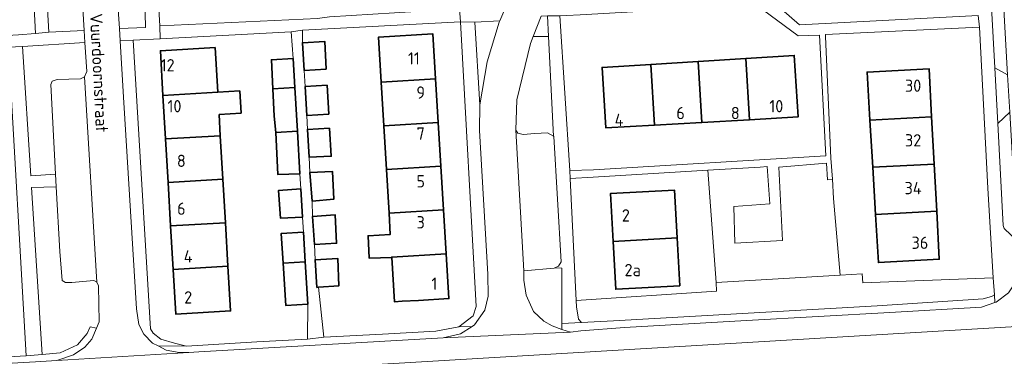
# Model space of a CAD drawing. Header units: metres. Extents: x 245598 to 248629, y 478632 to 481821.
# Tile 71 of 122: x 247379 to 247523, y 479768 to 479818. Entities that reach past the tile are written whole.
import ezdxf
from ezdxf.enums import TextEntityAlignment as Align

# ---------------------------------------------------------------- set-up
doc = ezdxf.new("R2010")
doc.units = ezdxf.units.M
for name, color, linetype, lineweight in [('B-XX-GR-GROENVOORZIENING-GV', 80, 'Continuous', 18), ('B-XX-OG-BEBOUWING-GV', 7, 'Continuous', 35), ('B-XX-OG-BEBOUWING-T18', 10, 'Continuous', 18), ('B-XX-OG-TERREIN_ERF-GV', 7, 'Continuous', 18), ('B-XX-OG-TOPOGRAFIE-T18', 10, 'Continuous', 18), ('B-XX-VH-VERHARDING_GESLOTEN-GV', 252, 'Continuous', 18), ('B-XX-VH-VERHARDING_OPEN-GV', 252, 'Continuous', 18)]:
    doc.layers.add(name, color=color, linetype=linetype, lineweight=lineweight)
doc.styles.add('NLCS-ISO-M-T18', font='NLCS-ISO.ttf', dxfattribs={"height": 1.8})

msp = doc.modelspace()

# ---------------------------------------------------------------- linework, layer by layer
at = {"layer": 'B-XX-GR-GROENVOORZIENING-GV'}
for points in [[(247382.767, 479831.178), (247383.633, 479815.822), (247388.8, 479816.067), (247387.873, 479831.456)], [(247395.433, 479828.022), (247395.578, 479825.678), (247394.622, 479824.322), (247393.578, 479823.067), (247393.833, 479818.467), (247393.963, 479816.387), (247397.766, 479816.524), (247397.722, 479818.633), (247397.638, 479819.889), (247397.372, 479823.885), (247397.1, 479827.978)], [(247445.911, 479817.322), (247446.656, 479805.178), (247447.7, 479811.478), (247449.489, 479817.311), (247449.578, 479817.511)], [(247388.907, 479814.322), (247379.784, 479813.722), (247381.011, 479794.778), (247384.615, 479795.033), (247383.922, 479808.167), (247384.133, 479808.667), (247384.822, 479808.922), (247388.278, 479809.022), (247388.856, 479809.311), (247389.167, 479810.089)], [(247451.911, 479801.478), (247452.2, 479801.033), (247452.967, 479800.856), (247454.678, 479801), (247456.522, 479801.078), (247457.437, 479800.594), (247456.681, 479815.208), (247454.452, 479815.195), (247454.067, 479814.2), (247452.078, 479805.922)], [(247390.633, 479779.233), (247390.2, 479779.478), (247387, 479779.167), (247386.056, 479779.178), (247385.578, 479779.489), (247385.211, 479783.722), (247384.712, 479793.178), (247381.078, 479793.078), (247382.633, 479768.656), (247385.278, 479768.9), (247387.8, 479770.033), (247389.222, 479771.722), (247389.678, 479772.667), (247390.6, 479772.511), (247390.967, 479773.433), (247390.889, 479778.678)], [(247457.6, 479781.311), (247457.522, 479781.278), (247453.1, 479780.9), (247453.089, 479779.522), (247453.422, 479777.311), (247454.511, 479774.956), (247456.022, 479773.522), (247457.2, 479772.811), (247458.611, 479772.3), (247458.613, 479773.197), (247458.633, 479781.278)], [(247502.632, 479779.123), (247502.536, 479780.468), (247499.353, 479780.274), (247481.195, 479779.17), (247481.233, 479777.928), (247460.723, 479776.534), (247460.767, 479775.611), (247461.067, 479773.822), (247461.527, 479773.3), (247466.211, 479773.567), (247504.725, 479775.762), (247520.225, 479776.788), (247521.475, 479777.137), (247521.887, 479777.387), (247521.725, 479779.863)]]:
    msp.add_lwpolyline(points, close=True, dxfattribs=at)
at = {"layer": 'B-XX-OG-BEBOUWING-GV'}
for points in [[(247440.179, 479809.019), (247439.783, 479815.575), (247431.813, 479815.094), (247432.209, 479808.537)], [(247424.197, 479810.399), (247423.967, 479814.489), (247420.711, 479814.3), (247420.945, 479810.236)], [(247408.317, 479807.054), (247407.934, 479813.579), (247399.935, 479813.11), (247400.318, 479806.585)], [(247419.367, 479812), (247416.178, 479811.8), (247416.385, 479807.527), (247419.606, 479807.716)], [(247472.179, 479802.217), (247471.625, 479811.125), (247464.531, 479810.684), (247465.082, 479801.809)], [(247471.625, 479811.125), (247472.179, 479802.217), (247479.126, 479802.617), (247478.57, 479811.556)], [(247486.073, 479803.017), (247485.515, 479811.987), (247478.57, 479811.556), (247479.126, 479802.617)], [(247485.515, 479811.987), (247486.073, 479803.017), (247493.17, 479803.425), (247492.61, 479812.428)], [(247503.691, 479802.949), (247512.704, 479803.432), (247512.326, 479810.483), (247503.275, 479809.999)], [(247440.179, 479809.019), (247432.209, 479808.537), (247432.596, 479802.13), (247440.567, 479802.612)], [(247408.508, 479803.805), (247411.729, 479803.994), (247411.538, 479807.243), (247408.317, 479807.054), (247400.318, 479806.585), (247400.691, 479800.209), (247408.691, 479800.678)], [(247416.385, 479807.527), (247416.578, 479803.533), (247416.793, 479801.153), (247419.963, 479801.339), (247419.606, 479807.716)], [(247424.328, 479808.06), (247421.082, 479807.864), (247421.326, 479803.635), (247424.564, 479803.85)], [(247440.954, 479796.206), (247440.567, 479802.612), (247432.596, 479802.13), (247432.983, 479795.724)], [(247512.704, 479803.432), (247503.691, 479802.949), (247504.098, 479796.049), (247513.073, 479796.53)], [(247416.793, 479801.153), (247417.089, 479795.011), (247420.311, 479795.111), (247419.963, 479801.339)], [(247424.68, 479801.785), (247421.444, 479801.588), (247421.678, 479797.533), (247424.911, 479797.678)], [(247401.065, 479793.834), (247409.065, 479794.303), (247408.691, 479800.678), (247400.691, 479800.209)], [(247421.8, 479795.3), (247422.122, 479791.1), (247425.322, 479791.4), (247425.122, 479795.422)], [(247441.341, 479789.799), (247440.954, 479796.206), (247432.983, 479795.724), (247433.37, 479789.317)], [(247504.504, 479789.149), (247513.443, 479789.628), (247513.073, 479796.53), (247504.098, 479796.049)], [(247401.439, 479787.459), (247409.438, 479787.928), (247409.065, 479794.303), (247401.065, 479793.834)], [(247420.7, 479788.767), (247420.711, 479788.767), (247420.467, 479792.889), (247417.222, 479792.656), (247417.478, 479788.622)], [(247466.119, 479785.189), (247475.491, 479785.713), (247475.097, 479792.72), (247465.727, 479792.196)], [(247441.341, 479789.799), (247433.37, 479789.317), (247433.557, 479786.227), (247430.3, 479786.022), (247430.456, 479782.756), (247433.762, 479782.84), (247433.758, 479782.91), (247441.729, 479783.392)], [(247513.443, 479789.628), (247504.504, 479789.149), (247504.92, 479782.099), (247513.821, 479782.575)], [(247422.467, 479784.733), (247425.711, 479784.922), (247425.489, 479789.1), (247422.189, 479788.867)], [(247401.812, 479781.083), (247409.812, 479781.552), (247409.438, 479787.928), (247401.439, 479787.459)], [(247420.856, 479786.556), (247417.611, 479786.367), (247417.886, 479782.025), (247421.117, 479782.215)], [(247475.491, 479785.713), (247466.119, 479785.189), (247466.512, 479778.181), (247469.428, 479778.344), (247475.885, 479778.706)], [(247423.066, 479778.473), (247426.022, 479778.678), (247425.867, 479782.711), (247422.567, 479782.5), (247422.822, 479778.456)], [(247437.676, 479776.566), (247442.125, 479776.836), (247441.729, 479783.392), (247433.758, 479782.91), (247433.762, 479782.84), (247434.154, 479776.353), (247435.302, 479776.423)], [(247409.812, 479781.552), (247401.812, 479781.083), (247402.195, 479774.558), (247410.195, 479775.027)], [(247421.489, 479776.011), (247421.117, 479782.215), (247417.886, 479782.025), (247418.278, 479775.833)]]:
    msp.add_lwpolyline(points, close=True, dxfattribs=at)
at = {"layer": 'B-XX-OG-TERREIN_ERF-GV'}
for points in [[(247379.211, 479815.433), (247381.674, 479815.622), (247381.211, 479825.178), (247378.922, 479862.856)], [(247397.322, 479860.667), (247399.833, 479816.789), (247422.9, 479817.833)], [(247487, 479822.525), (247493.4, 479816.937), (247519.512, 479818.275)]]:
    msp.add_lwpolyline(points, dxfattribs=at)
for points in [[(247462.305, 479818.43), (247458.333, 479818.222), (247459.789, 479795.589), (247463.262, 479795.662), (247497.213, 479797.738), (247496.325, 479815.425), (247493.175, 479815.325), (247487.037, 479819.863), (247463.022, 479818.467)], [(247421.082, 479807.864), (247424.328, 479808.06), (247424.564, 479803.85), (247421.326, 479803.635), (247421.444, 479801.588), (247424.68, 479801.785), (247424.911, 479797.678), (247421.678, 479797.533), (247421.8, 479795.3), (247425.122, 479795.422), (247425.322, 479791.4), (247422.122, 479791.1), (247422.189, 479788.867), (247425.489, 479789.1), (247425.711, 479784.922), (247422.467, 479784.733), (247422.567, 479782.5), (247425.867, 479782.711), (247426.022, 479778.678), (247423.066, 479778.473), (247423.822, 479771.178), (247432.433, 479771.633), (247440.222, 479772.033), (247443.578, 479772.667), (247445.656, 479774.322), (247446.122, 479775.656), (247443.822, 479817.378), (247420.722, 479816.122), (247420.711, 479814.3), (247423.967, 479814.489), (247424.197, 479810.399), (247420.945, 479810.236)], [(247419.067, 479815.9), (247399.924, 479814.87), (247395.977, 479814.658), (247398.478, 479772.378), (247398.9, 479771.756), (247400.011, 479770.9), (247402.022, 479770.3), (247403.778, 479769.878), (247414.022, 479770.478), (247421.433, 479770.878), (247421.489, 479776.011), (247418.278, 479775.833), (247417.886, 479782.025), (247417.611, 479786.367), (247420.856, 479786.556), (247420.7, 479788.767), (247417.478, 479788.622), (247417.222, 479792.656), (247420.467, 479792.889), (247420.311, 479795.111), (247417.089, 479795.011), (247416.793, 479801.153), (247416.578, 479803.533), (247416.385, 479807.527), (247416.178, 479811.8), (247419.367, 479812)], [(247441.729, 479783.392), (247442.125, 479776.836), (247437.676, 479776.566), (247435.302, 479776.423), (247434.154, 479776.353), (247433.762, 479782.84), (247430.456, 479782.756), (247430.3, 479786.022), (247433.557, 479786.227), (247433.37, 479789.317), (247432.983, 479795.724), (247432.596, 479802.13), (247432.209, 479808.537), (247431.813, 479815.094), (247439.783, 479815.575), (247440.179, 479809.019), (247440.567, 479802.612), (247440.954, 479796.206), (247441.341, 479789.799)], [(247499.353, 479780.274), (247502.536, 479780.468), (247502.632, 479779.123), (247521.725, 479779.863), (247520.925, 479792.975), (247519.688, 479816.575), (247497.175, 479815.513), (247497.175, 479815.225), (247497.988, 479797.375), (247498.189, 479794.309), (247498.381, 479791.482)], [(247380.322, 479768.433), (247377.733, 479813.622), (247351.656, 479811.678), (247351.767, 479810.356), (247355.011, 479810.511), (247355.278, 479806.356), (247352.033, 479806.222), (247352.122, 479803.989), (247355.356, 479804.178), (247355.727, 479797.614), (247356.087, 479791.234), (247356.448, 479784.854), (247356.678, 479780.778), (247353.489, 479780.589), (247353.622, 479778.289), (247358.867, 479778.567), (247359.189, 479772.122), (247357.311, 479772.05), (247357.389, 479767.178)], [(247408.317, 479807.054), (247411.538, 479807.243), (247411.729, 479803.994), (247408.508, 479803.805), (247408.691, 479800.678), (247409.065, 479794.303), (247409.438, 479787.928), (247409.812, 479781.552), (247410.195, 479775.027), (247402.195, 479774.558), (247401.812, 479781.083), (247401.439, 479787.459), (247401.065, 479793.834), (247400.691, 479800.209), (247400.318, 479806.585), (247399.935, 479813.11), (247407.934, 479813.579)], [(247465.082, 479801.809), (247464.531, 479810.684), (247471.625, 479811.125), (247478.57, 479811.556), (247485.515, 479811.987), (247492.61, 479812.428), (247493.17, 479803.425), (247486.073, 479803.017), (247479.126, 479802.617), (247472.179, 479802.217)], [(247503.691, 479802.949), (247503.275, 479809.999), (247512.326, 479810.483), (247512.704, 479803.432), (247513.073, 479796.53), (247513.443, 479789.628), (247513.821, 479782.575), (247504.92, 479782.099), (247504.504, 479789.149), (247504.098, 479796.049)], [(247481.195, 479779.17), (247499.353, 479780.274), (247498.381, 479791.482), (247498.189, 479794.309), (247497.495, 479794.239), (247497.328, 479796.643), (247490.365, 479796.082), (247490.904, 479785.343), (247483.913, 479784.926), (247483.777, 479790.298), (247489.043, 479790.713), (247488.65, 479796.145), (247487.625, 479796.088), (247479.969, 479795.629)], [(247460.723, 479776.534), (247481.233, 479777.928), (247481.195, 479779.17), (247479.969, 479795.629), (247463.212, 479794.625), (247459.878, 479794.411)], [(247475.491, 479785.713), (247475.885, 479778.706), (247469.428, 479778.344), (247466.512, 479778.181), (247466.119, 479785.189), (247465.727, 479792.196), (247475.097, 479792.72)]]:
    msp.add_lwpolyline(points, close=True, dxfattribs=at)
at = {"layer": 'B-XX-VH-VERHARDING_GESLOTEN-GV'}
for points in [[(247204.018, 479753.64), (247525.985, 479772.804), (247525.438, 479781.744), (247524.975, 479779.225), (247523.963, 479777.675), (247522.137, 479776.312), (247521.955, 479776.249), (247520, 479775.575), (247506.6, 479774.788), (247485.625, 479773.625), (247467.822, 479772.578), (247461.411, 479772.1), (247459.889, 479771.911), (247441.278, 479771.067), (247405.578, 479769.022), (247404.111, 479768.911), (247384.811, 479767.778), (247381.678, 479767.567), (247352.489, 479765.911), (247330.9, 479764.467), (247328.922, 479764.378)], [(247525.985, 479772.804), (247204.018, 479753.64)]]:
    msp.add_lwpolyline(points, dxfattribs=at)
at = {"layer": 'B-XX-VH-VERHARDING_OPEN-GV'}
for points in [[(247447.6, 479853.222), (247446.2, 479876.789), (247446.046, 479879.189), (247445.667, 479885.078), (247445.522, 479888.889), (247444.6, 479905.289), (247442.689, 479904.889), (247443.933, 479881.411), (247444.089, 479879.078), (247447.622, 479819.478), (247443.664, 479819.239), (247443.822, 479817.378), (247445.911, 479817.322), (247449.578, 479817.511), (247451.311, 479821.667), (247451.733, 479823.033), (247449.456, 479822.9), (247448.911, 479836.856), (247448.578, 479837.189), (247448.111, 479846.211), (247447.79, 479851.338)], [(247382.222, 479844.622), (247381.9, 479847.767), (247381.111, 479863.4), (247380.789, 479866.622), (247380.478, 479873), (247377.698, 479872.862), (247372.433, 479872.6), (247371.722, 479872.589), (247371.756, 479871.378), (247372.689, 479871.333), (247378.422, 479871.722), (247378.567, 479871.722), (247378.711, 479867.411), (247378.922, 479862.856), (247381.211, 479825.178), (247381.674, 479815.622), (247383.633, 479815.822), (247382.767, 479831.178), (247382.756, 479833.056)], [(247522.9, 479825.425), (247521.225, 479824.013), (247521.941, 479810.611), (247523.816, 479809.599)], [(247399.924, 479814.87), (247419.067, 479815.9), (247420.722, 479816.122), (247443.822, 479817.378), (247443.664, 479819.239), (247424.667, 479818.089), (247422.9, 479817.833), (247399.833, 479816.789)], [(247446.656, 479805.178), (247445.911, 479817.322), (247443.822, 479817.378), (247446.122, 479775.656), (247445.656, 479774.322), (247443.578, 479772.667), (247445.502, 479772.735), (247445.889, 479772.978), (247447.378, 479775.111), (247447.878, 479777.189), (247447.811, 479780.378), (247446.611, 479801.422)], [(247456.525, 479818.225), (247455.598, 479818.163), (247454.452, 479815.195), (247456.681, 479815.208)], [(247457.6, 479781.311), (247458.633, 479781.278), (247458.613, 479773.197), (247461.527, 479773.3), (247461.067, 479773.822), (247460.767, 479775.611), (247460.723, 479776.534), (247459.878, 479794.411), (247459.789, 479795.589), (247458.333, 479818.222), (247456.525, 479818.225), (247456.681, 479815.208), (247457.437, 479800.594), (247457.489, 479800.567), (247458.522, 479782.211), (247458.167, 479781.578)], [(247351.656, 479811.678), (247377.733, 479813.622), (247379.784, 479813.722), (247388.907, 479814.322), (247388.8, 479816.067), (247383.633, 479815.822), (247381.674, 479815.622), (247379.211, 479815.433), (247357.556, 479814.2), (247355.778, 479814.211), (247351.458, 479813.87)], [(247419.067, 479815.9), (247419.367, 479812), (247419.606, 479807.716), (247419.963, 479801.339), (247420.311, 479795.111), (247420.467, 479792.889), (247420.711, 479788.767), (247420.7, 479788.767), (247420.856, 479786.556), (247421.117, 479782.215), (247421.489, 479776.011), (247421.433, 479770.878), (247423.822, 479771.178), (247423.066, 479778.473), (247422.822, 479778.456), (247422.567, 479782.5), (247422.467, 479784.733), (247422.189, 479788.867), (247422.122, 479791.1), (247421.8, 479795.3), (247421.678, 479797.533), (247421.444, 479801.588), (247421.326, 479803.635), (247421.082, 479807.864), (247420.945, 479810.236), (247420.711, 479814.3), (247420.722, 479816.122)], [(247399.588, 479769.886), (247403.778, 479769.878), (247402.022, 479770.3), (247400.011, 479770.9), (247398.9, 479771.756), (247398.478, 479772.378), (247395.977, 479814.658), (247394.078, 479814.556), (247394.556, 479806.333), (247396.422, 479775.311), (247396.778, 479773.022), (247397.522, 479771.6), (247398.8, 479770.289)], [(247377.733, 479813.622), (247380.322, 479768.433), (247382.633, 479768.656), (247381.078, 479793.078), (247384.712, 479793.178), (247384.615, 479795.033), (247381.011, 479794.778), (247379.784, 479813.722)], [(247522.377, 479802.455), (247524.132, 479804.149), (247523.816, 479809.599), (247521.941, 479810.611)], [(247384.712, 479793.178), (247385.211, 479783.722), (247385.578, 479779.489), (247386.056, 479779.178), (247387, 479779.167), (247390.2, 479779.478), (247390.633, 479779.233), (247390.656, 479779.233), (247388.856, 479809.311), (247388.278, 479809.022), (247384.822, 479808.922), (247384.133, 479808.667), (247383.922, 479808.167), (247384.615, 479795.033)], [(247524.132, 479804.149), (247522.377, 479802.455), (247523.175, 479787.525), (247523.325, 479787.088), (247525.225, 479785.275)], [(247451.911, 479801.478), (247453.1, 479780.9), (247457.522, 479781.278), (247457.6, 479781.311), (247458.167, 479781.578), (247458.522, 479782.211), (247457.489, 479800.567), (247457.437, 479800.594), (247456.522, 479801.078), (247454.678, 479801), (247452.967, 479800.856), (247452.2, 479801.033)], [(247521.887, 479777.387), (247521.475, 479777.137), (247520.225, 479776.788), (247504.725, 479775.762), (247466.211, 479773.567), (247461.527, 479773.3), (247458.613, 479773.197), (247458.611, 479772.3), (247459.889, 479771.911), (247461.411, 479772.1), (247467.822, 479772.578), (247485.625, 479773.625), (247506.6, 479774.788), (247520, 479775.575), (247521.955, 479776.249)], [(247347.578, 479766.633), (247329.567, 479765.656), (247327.198, 479765.539), (247325.292, 479765.444), (247326.2, 479764.911), (247327.178, 479764.522), (247328.922, 479764.378), (247330.9, 479764.467), (247352.489, 479765.911), (247381.678, 479767.567), (247384.811, 479767.778), (247387.222, 479768.567), (247388.878, 479769.689), (247389.889, 479770.878), (247390.6, 479772.511), (247389.678, 479772.667), (247389.222, 479771.722), (247387.8, 479770.033), (247385.278, 479768.9), (247382.633, 479768.656), (247380.322, 479768.433), (247357.389, 479767.178)], [(247421.433, 479770.878), (247414.022, 479770.478), (247403.778, 479769.878), (247399.588, 479769.886), (247400.778, 479769.278), (247402.678, 479768.922), (247404.111, 479768.911), (247405.578, 479769.022), (247441.278, 479771.067), (247443.8, 479771.667), (247445.502, 479772.735), (247443.578, 479772.667), (247440.222, 479772.033), (247432.433, 479771.633), (247423.822, 479771.178)]]:
    msp.add_lwpolyline(points, close=True, dxfattribs=at)
for points in [[(247397.722, 479818.633), (247397.766, 479816.524), (247393.963, 479816.387), (247394.078, 479814.556), (247395.977, 479814.658), (247399.924, 479814.87), (247399.833, 479816.789), (247397.322, 479860.667)], [(247387.873, 479831.456), (247388.8, 479816.067), (247388.907, 479814.322), (247389.167, 479810.089), (247388.856, 479809.311), (247390.656, 479779.233), (247390.633, 479779.233), (247390.889, 479778.678), (247390.967, 479773.433), (247390.6, 479772.511), (247389.889, 479770.878), (247388.878, 479769.689), (247387.222, 479768.567), (247384.811, 479767.778), (247404.111, 479768.911), (247402.678, 479768.922), (247400.778, 479769.278), (247399.588, 479769.886), (247398.8, 479770.289), (247397.522, 479771.6), (247396.778, 479773.022), (247396.422, 479775.311), (247394.556, 479806.333), (247394.078, 479814.556), (247393.963, 479816.387), (247393.833, 479818.467)], [(247525.225, 479785.275), (247523.325, 479787.088), (247523.175, 479787.525), (247522.377, 479802.455), (247521.941, 479810.611), (247521.225, 479824.013)], [(247451.311, 479821.667), (247449.578, 479817.511), (247449.489, 479817.311), (247447.7, 479811.478), (247446.656, 479805.178), (247446.611, 479801.422), (247447.811, 479780.378), (247447.878, 479777.189), (247447.378, 479775.111), (247445.889, 479772.978), (247445.502, 479772.735), (247443.8, 479771.667), (247441.278, 479771.067), (247459.889, 479771.911), (247458.611, 479772.3), (247457.2, 479772.811), (247456.022, 479773.522), (247454.511, 479774.956), (247453.422, 479777.311), (247453.089, 479779.522), (247453.1, 479780.9), (247451.911, 479801.478), (247452.078, 479805.922), (247454.067, 479814.2), (247454.452, 479815.195), (247455.598, 479818.163)], [(247487.037, 479819.863), (247493.175, 479815.325), (247496.325, 479815.425), (247497.213, 479797.738), (247463.262, 479795.662), (247459.789, 479795.589), (247459.878, 479794.411), (247463.212, 479794.625), (247479.969, 479795.629), (247487.625, 479796.088), (247488.65, 479796.145), (247489.043, 479790.713), (247483.777, 479790.298), (247483.913, 479784.926), (247490.904, 479785.343), (247490.365, 479796.082), (247497.328, 479796.643), (247497.495, 479794.239), (247498.189, 479794.309), (247497.988, 479797.375), (247497.175, 479815.225), (247497.175, 479815.513), (247519.688, 479816.575), (247519.512, 479818.275), (247493.4, 479816.937), (247487, 479822.525)], [(247519.512, 479818.275), (247519.688, 479816.575), (247520.925, 479792.975), (247521.725, 479779.863), (247521.887, 479777.387), (247521.955, 479776.249), (247522.137, 479776.312), (247523.963, 479777.675)]]:
    msp.add_lwpolyline(points, dxfattribs=at)

# ---------------------------------------------------------------- texts
at = {"layer": 'B-XX-OG-BEBOUWING-T18', "style": 'NLCS-ISO-M-T18'}
for s, p in [('11', (247437, 479812)), ('12', (247401, 479811)), ('30', (247510, 479808)), ('9', (247438, 479807)), ('10', (247402, 479805)), ('10', (247490, 479805)), ('4', (247467, 479803)), ('6', (247476, 479804)), ('8', (247484, 479804)), ('7', (247438, 479801)), ('32', (247510, 479800)), ('8', (247403, 479797)), ('5', (247438, 479794)), ('34', (247510, 479793)), ('6', (247403, 479790)), ('2', (247468, 479789)), ('3', (247438, 479788)), ('36', (247511, 479785)), ('4', (247404, 479783)), ('2a', (247469, 479781)), ('1', (247440, 479779)), ('2', (247404, 479777))]:
    msp.add_text(s, height=1.8, dxfattribs=at).set_placement(p, align=Align.MIDDLE_CENTER)
at = {"layer": 'B-XX-OG-TOPOGRAFIE-T18', "style": 'NLCS-ISO-M-T18'}
msp.add_text('Vuurdoornstraat', height=1.8, rotation=272.9, dxfattribs=at).set_placement((247390.975, 479809.877), align=Align.MIDDLE_CENTER)

doc.saveas('drawing.dxf')
